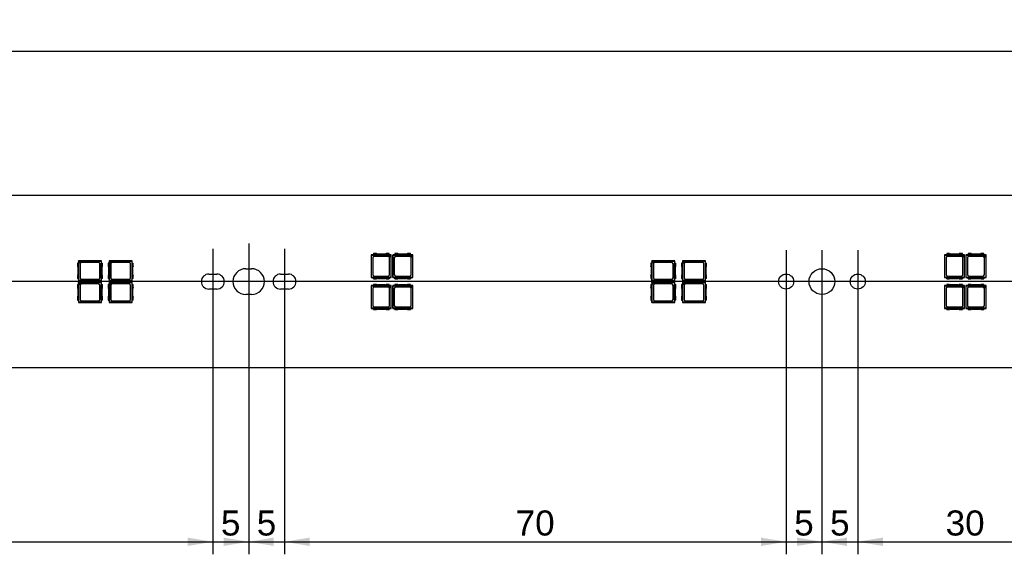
# Model space of a CAD drawing. Header units: millimetres. Extents: x 28 to 1171, y 11 to 403.
# Tile 10 of 19: x 599 to 737, y 184 to 258. Entities that reach past the tile are written whole.
import ezdxf
from ezdxf.enums import TextEntityAlignment as Align
from ezdxf.lldxf.tags import DXFTag

# ---------------------------------------------------------------- set-up
doc = ezdxf.new("R2010")
doc.units = ezdxf.units.MM
doc.layers.add('Default', color=7, linetype='Continuous')
doc.layers.add('LINLED_1120X24MM', color=7, linetype='Continuous')
doc.styles.add('SEACAD_Arial', font='arial.ttf')
tags = doc.linetypes.add('CENTER2', pattern=[28.575, 19.05, -3.175, 3.175, -3.175]).pattern_tags.tags
tags[10:11] = [DXFTag(74, 4), DXFTag(75, 0), DXFTag(340, '0'), DXFTag(46, 0.0), DXFTag(50, 0.0), DXFTag(44, 0.0), DXFTag(45, 0.0)]
tags[8:9] = [DXFTag(74, 4), DXFTag(75, 0), DXFTag(340, '0'), DXFTag(46, 0.0), DXFTag(50, 0.0), DXFTag(44, 0.0), DXFTag(45, 0.0)]
tags[6:7] = [DXFTag(74, 4), DXFTag(75, 0), DXFTag(340, '0'), DXFTag(46, 0.0), DXFTag(50, 0.0), DXFTag(44, 0.0), DXFTag(45, 0.0)]
tags[4:5] = [DXFTag(74, 4), DXFTag(75, 0), DXFTag(340, '0'), DXFTag(46, 0.0), DXFTag(50, 0.0), DXFTag(44, 0.0), DXFTag(45, 0.0)]
doc.dimstyles.new('ISO', dxfattribs={"dimtxt": 3.5, "dimasz": 3.5, "dimexe": 1.75, "dimexo": 0, "dimgap": 0.875, "dimtad": 1, "dimtxsty": 'SEACAD_Arial', "dimblk1": '_SE_FILLED', "dimblk2": '_SE_FILLED', "dimsah": 1, "dimcen": 1.75, "dimadec": 0, "dimazin": 0, "dimtfac": 0.5, "dimtdec": 3, "dimtmove": 0, "dimatfit": 3, "dimfxl": 1, "dimarcsym": 0})

# ---------------------------------------------------------------- blocks, each defined once
blk = doc.blocks.new('SEANNOT_GROUP2')
at = {"layer": 'Default', "color": 7, "linetype": 'CENTER2'}
blk.add_line((1154.08, 221.63), (28.08, 221.63), dxfattribs=at)
blk = doc.blocks.new('SEANNOT_GROUP17')
at = {"layer": 'Default', "color": 7, "linetype": 'CENTER2'}
blk.add_line((626.08, 226.18), (626.08, 217.08), dxfattribs=at)
blk = doc.blocks.new('SEANNOT_GROUP18')
at = {"layer": 'Default', "color": 7, "linetype": 'CENTER2'}
blk.add_line((631.08, 226.93), (631.08, 216.33), dxfattribs=at)
blk = doc.blocks.new('SEANNOT_GROUP19')
at = {"layer": 'Default', "color": 7, "linetype": 'CENTER2'}
blk.add_line((636.08, 226.18), (636.08, 217.08), dxfattribs=at)
blk = doc.blocks.new('SEANNOT_GROUP42')
at = {"layer": 'Default', "color": 7, "linetype": 'CENTER2'}
for p, q in [((716.08, 226), (716.08, 217.25)), ((720.45, 221.63), (711.7, 221.63))]:
    blk.add_line(p, q, dxfattribs=at)
blk = doc.blocks.new('SEANNOT_GROUP43')
at = {"layer": 'Default', "color": 7, "linetype": 'CENTER2'}
for p, q in [((711.08, 226), (711.08, 217.25)), ((715.45, 221.63), (706.7, 221.63))]:
    blk.add_line(p, q, dxfattribs=at)
blk = doc.blocks.new('SEANNOT_GROUP44')
at = {"layer": 'Default', "color": 7, "linetype": 'CENTER2'}
for p, q in [((706.08, 226), (706.08, 217.25)), ((710.45, 221.63), (701.7, 221.63))]:
    blk.add_line(p, q, dxfattribs=at)
blk = doc.blocks.new('SE1')
at = {"layer": 'LINLED_1120X24MM', "color": 7, "linetype": 'Continuous'}
for p, q in [((1144.08, 233.63), (38.08, 233.63)), ((648.49, 225.38), (648.18, 225.38)), ((648.18, 225.38), (648.21, 225.34)), ((648.18, 225.38), (648.18, 222.18)), ((648.21, 225.34), (650.63, 225.34)), ((648.21, 222.21), (648.21, 225.34)), ((648.9, 225.53), (648.49, 225.53)), ((648.49, 225.53), (648.49, 225.36)), ((650.67, 225.36), (648.49, 225.36)), ((650.12, 225.48), (649.04, 225.48)), ((650.67, 225.53), (650.25, 225.53)), ((650.63, 225.34), (650.67, 225.35)), ((650.63, 225.34), (650.94, 225.03)), ((650.67, 225.36), (650.67, 225.53)), ((650.98, 225.38), (650.67, 225.38)), ((650.95, 225.35), (650.67, 225.35)), ((650.67, 225.35), (650.95, 225.07)), ((650.95, 225.35), (650.98, 225.38)), ((650.95, 225.07), (650.95, 225.35)), ((650.98, 222.18), (650.98, 225.38)), ((651.49, 225.38), (651.18, 225.38)), ((651.18, 225.38), (651.21, 225.34)), ((651.18, 225.38), (651.18, 222.18)), ((651.21, 225.34), (653.63, 225.34)), ((651.21, 222.21), (651.21, 225.34)), ((651.9, 225.53), (651.49, 225.53)), ((651.49, 225.53), (651.49, 225.36)), ((653.67, 225.36), (651.49, 225.36)), ((653.12, 225.48), (652.04, 225.48)), ((653.67, 225.53), (653.25, 225.53)), ((653.63, 225.34), (653.67, 225.35)), ((653.63, 225.34), (653.94, 225.03)), ((653.67, 225.36), (653.67, 225.53)), ((653.98, 225.38), (653.67, 225.38)), ((653.95, 225.35), (653.67, 225.35)), ((653.67, 225.35), (653.95, 225.07)), ((653.95, 225.35), (653.98, 225.38)), ((653.95, 225.07), (653.95, 225.35)), ((653.98, 222.18), (653.98, 225.38)), ((728.49, 225.38), (728.18, 225.38)), ((728.18, 225.38), (728.21, 225.34)), ((728.18, 225.38), (728.18, 222.18)), ((728.21, 225.34), (730.63, 225.34)), ((728.21, 222.21), (728.21, 225.34)), ((728.9, 225.53), (728.49, 225.53)), ((728.49, 225.53), (728.49, 225.36)), ((730.67, 225.36), (728.49, 225.36)), ((730.12, 225.48), (729.04, 225.48)), ((730.67, 225.53), (730.25, 225.53)), ((730.63, 225.34), (730.67, 225.35)), ((730.63, 225.34), (730.94, 225.03)), ((730.67, 225.36), (730.67, 225.53)), ((730.98, 225.38), (730.67, 225.38)), ((730.95, 225.35), (730.67, 225.35)), ((730.67, 225.35), (730.95, 225.07)), ((730.95, 225.35), (730.98, 225.38)), ((730.95, 225.07), (730.95, 225.35)), ((730.98, 222.18), (730.98, 225.38)), ((731.49, 225.38), (731.18, 225.38)), ((731.18, 225.38), (731.21, 225.34)), ((731.18, 225.38), (731.18, 222.18)), ((731.21, 225.34), (733.63, 225.34)), ((731.21, 222.21), (731.21, 225.34)), ((731.9, 225.53), (731.49, 225.53)), ((731.49, 225.53), (731.49, 225.36)), ((733.67, 225.36), (731.49, 225.36)), ((733.12, 225.48), (732.04, 225.48)), ((733.67, 225.53), (733.25, 225.53)), ((733.63, 225.34), (733.67, 225.35)), ((733.63, 225.34), (733.94, 225.03)), ((733.67, 225.36), (733.67, 225.53)), ((733.98, 225.38), (733.67, 225.38)), ((733.95, 225.35), (733.67, 225.35)), ((733.67, 225.35), (733.95, 225.07)), ((733.95, 225.35), (733.98, 225.38)), ((733.95, 225.07), (733.95, 225.35)), ((733.98, 222.18), (733.98, 225.38)), ((607.34, 224.22), (607.18, 224.22)), ((607.18, 224.22), (607.18, 223.8)), ((610.53, 224.53), (607.33, 224.53)), ((607.35, 224.5), (607.33, 224.53)), ((607.33, 224.53), (607.33, 224.22)), ((607.34, 224.22), (607.34, 222.04)), ((607.63, 224.5), (607.35, 224.5)), ((607.35, 224.5), (607.35, 224.22)), ((607.35, 224.22), (607.63, 224.5)), ((607.36, 224.18), (607.35, 224.22)), ((607.36, 224.18), (607.68, 224.49)), ((607.36, 221.76), (607.36, 224.18)), ((607.55, 224.1), (607.55, 222.15)), ((607.63, 224.5), (607.68, 224.49)), ((607.68, 224.49), (610.49, 224.49)), ((610.1, 224.3), (607.75, 224.3)), ((610.3, 222.15), (610.3, 224.1)), ((610.49, 224.49), (610.53, 224.53)), ((610.49, 224.49), (610.49, 221.76)), ((610.51, 224.22), (610.68, 224.22)), ((610.51, 222.04), (610.51, 224.22)), ((610.53, 224.22), (610.53, 224.53)), ((610.68, 223.8), (610.68, 224.22)), ((611.64, 224.22), (611.48, 224.22)), ((611.48, 224.22), (611.48, 223.8)), ((614.83, 224.53), (611.63, 224.53)), ((611.65, 224.5), (611.63, 224.53)), ((611.63, 224.53), (611.63, 224.22)), ((611.64, 224.22), (611.64, 222.04)), ((611.93, 224.5), (611.65, 224.5)), ((611.65, 224.5), (611.65, 224.22)), ((611.65, 224.22), (611.93, 224.5)), ((611.66, 224.18), (611.65, 224.22)), ((611.66, 224.18), (611.98, 224.49)), ((611.66, 221.76), (611.66, 224.18)), ((611.85, 224.1), (611.85, 222.15)), ((611.93, 224.5), (611.98, 224.49)), ((611.98, 224.49), (614.79, 224.49)), ((614.4, 224.3), (612.05, 224.3)), ((614.6, 222.15), (614.6, 224.1)), ((614.79, 224.49), (614.83, 224.53)), ((614.79, 224.49), (614.79, 221.76)), ((614.81, 224.22), (614.98, 224.22)), ((614.81, 222.04), (614.81, 224.22)), ((614.83, 224.22), (614.83, 224.53)), ((614.98, 223.8), (614.98, 224.22)), ((648.4, 224.95), (648.4, 222.6)), ((650.55, 225.15), (648.6, 225.15)), ((650.75, 222.6), (650.75, 224.95)), ((650.95, 225.07), (650.94, 225.03)), ((650.94, 225.03), (650.94, 222.21)), ((651.4, 224.95), (651.4, 222.6)), ((653.55, 225.15), (651.6, 225.15)), ((653.75, 222.6), (653.75, 224.95)), ((653.95, 225.07), (653.94, 225.03)), ((653.94, 225.03), (653.94, 222.21)), ((687.34, 224.22), (687.18, 224.22)), ((687.18, 224.22), (687.18, 223.8)), ((690.53, 224.53), (687.33, 224.53)), ((687.35, 224.5), (687.33, 224.53)), ((687.33, 224.53), (687.33, 224.22)), ((687.34, 224.22), (687.34, 222.04)), ((687.63, 224.5), (687.35, 224.5)), ((687.35, 224.5), (687.35, 224.22)), ((687.35, 224.22), (687.63, 224.5)), ((687.36, 224.18), (687.35, 224.22)), ((687.36, 224.18), (687.68, 224.49)), ((687.36, 221.76), (687.36, 224.18)), ((687.55, 224.1), (687.55, 222.15)), ((687.63, 224.5), (687.68, 224.49)), ((687.68, 224.49), (690.49, 224.49)), ((690.1, 224.3), (687.75, 224.3)), ((690.3, 222.15), (690.3, 224.1)), ((690.49, 224.49), (690.53, 224.53)), ((690.49, 224.49), (690.49, 221.76)), ((690.51, 224.22), (690.68, 224.22)), ((690.51, 222.04), (690.51, 224.22)), ((690.53, 224.22), (690.53, 224.53)), ((690.68, 223.8), (690.68, 224.22)), ((691.64, 224.22), (691.48, 224.22)), ((691.48, 224.22), (691.48, 223.8)), ((694.83, 224.53), (691.63, 224.53)), ((691.65, 224.5), (691.63, 224.53)), ((691.63, 224.53), (691.63, 224.22)), ((691.64, 224.22), (691.64, 222.04)), ((691.93, 224.5), (691.65, 224.5)), ((691.65, 224.5), (691.65, 224.22)), ((691.65, 224.22), (691.93, 224.5)), ((691.66, 224.18), (691.65, 224.22)), ((691.66, 224.18), (691.98, 224.49)), ((691.66, 221.76), (691.66, 224.18)), ((691.85, 224.1), (691.85, 222.15)), ((691.93, 224.5), (691.98, 224.49)), ((691.98, 224.49), (694.79, 224.49)), ((694.4, 224.3), (692.05, 224.3)), ((694.6, 222.15), (694.6, 224.1)), ((694.79, 224.49), (694.83, 224.53)), ((694.79, 224.49), (694.79, 221.76)), ((694.81, 224.22), (694.98, 224.22)), ((694.81, 222.04), (694.81, 224.22)), ((694.83, 224.22), (694.83, 224.53)), ((694.98, 223.8), (694.98, 224.22)), ((728.4, 224.95), (728.4, 222.6)), ((730.55, 225.15), (728.6, 225.15)), ((730.75, 222.6), (730.75, 224.95)), ((730.95, 225.07), (730.94, 225.03)), ((730.94, 225.03), (730.94, 222.21)), ((731.4, 224.95), (731.4, 222.6)), ((733.55, 225.15), (731.6, 225.15)), ((733.75, 222.6), (733.75, 224.95)), ((733.95, 225.07), (733.94, 225.03)), ((733.94, 225.03), (733.94, 222.21)), ((607.23, 223.67), (607.23, 222.59)), ((610.63, 222.59), (610.63, 223.67)), ((611.53, 223.67), (611.53, 222.59)), ((614.93, 222.59), (614.93, 223.67)), ((625.53, 222.68), (626.63, 222.68)), ((630.68, 223.43), (631.48, 223.43)), ((635.53, 222.68), (636.63, 222.68)), ((687.23, 223.67), (687.23, 222.59)), ((690.63, 222.59), (690.63, 223.67)), ((691.53, 223.67), (691.53, 222.59)), ((694.93, 222.59), (694.93, 223.67)), ((607.18, 222.45), (607.18, 222.04)), ((607.18, 222.04), (607.34, 222.04)), ((607.34, 221.22), (607.18, 221.22)), ((607.18, 221.22), (607.18, 220.8)), ((607.33, 222.04), (607.33, 221.73)), ((607.33, 221.73), (607.36, 221.76)), ((607.33, 221.73), (610.53, 221.73)), ((610.53, 221.53), (607.33, 221.53)), ((607.35, 221.5), (607.33, 221.53)), ((607.33, 221.53), (607.33, 221.22)), ((607.34, 221.22), (607.34, 219.04)), ((607.63, 221.5), (607.35, 221.5)), ((607.35, 221.5), (607.35, 221.22)), ((607.35, 221.22), (607.63, 221.5)), ((607.36, 221.18), (607.35, 221.22)), ((610.49, 221.76), (607.36, 221.76)), ((607.36, 221.18), (607.68, 221.49)), ((607.63, 221.5), (607.68, 221.49)), ((607.68, 221.49), (610.49, 221.49)), ((607.75, 221.95), (610.1, 221.95)), ((610.1, 221.3), (607.75, 221.3)), ((610.49, 221.76), (610.53, 221.73)), ((610.49, 221.49), (610.53, 221.53)), ((610.49, 221.49), (610.49, 218.76)), ((610.68, 222.04), (610.51, 222.04)), ((610.51, 221.22), (610.68, 221.22)), ((610.51, 219.04), (610.51, 221.22)), ((610.53, 221.73), (610.53, 222.04)), ((610.53, 221.22), (610.53, 221.53)), ((610.68, 222.04), (610.68, 222.45)), ((610.68, 220.8), (610.68, 221.22)), ((611.48, 222.45), (611.48, 222.04)), ((611.48, 222.04), (611.64, 222.04)), ((611.64, 221.22), (611.48, 221.22)), ((611.48, 221.22), (611.48, 220.8)), ((611.63, 222.04), (611.63, 221.73)), ((611.63, 221.73), (611.66, 221.76)), ((611.63, 221.73), (614.83, 221.73)), ((614.83, 221.53), (611.63, 221.53)), ((611.65, 221.5), (611.63, 221.53)), ((611.63, 221.53), (611.63, 221.22)), ((611.64, 221.22), (611.64, 219.04)), ((611.93, 221.5), (611.65, 221.5)), ((611.65, 221.5), (611.65, 221.22)), ((611.65, 221.22), (611.93, 221.5)), ((611.66, 221.18), (611.65, 221.22)), ((614.79, 221.76), (611.66, 221.76)), ((611.66, 221.18), (611.98, 221.49)), ((611.93, 221.5), (611.98, 221.49)), ((611.98, 221.49), (614.79, 221.49)), ((612.05, 221.95), (614.4, 221.95)), ((614.4, 221.3), (612.05, 221.3)), ((614.79, 221.76), (614.83, 221.73)), ((614.79, 221.49), (614.83, 221.53)), ((614.79, 221.49), (614.79, 218.76)), ((614.98, 222.04), (614.81, 222.04)), ((614.81, 221.22), (614.98, 221.22)), ((614.81, 219.04), (614.81, 221.22)), ((614.83, 221.73), (614.83, 222.04)), ((614.83, 221.22), (614.83, 221.53)), ((614.98, 222.04), (614.98, 222.45)), ((614.98, 220.8), (614.98, 221.22)), ((648.21, 222.21), (648.18, 222.18)), ((648.18, 222.18), (648.49, 222.18)), ((650.94, 222.21), (648.21, 222.21)), ((648.49, 222.03), (648.49, 222.19)), ((648.49, 222.19), (650.67, 222.19)), ((648.49, 222.03), (648.9, 222.03)), ((648.9, 221.23), (648.49, 221.23)), ((648.49, 221.23), (648.49, 221.06)), ((648.6, 222.4), (650.55, 222.4)), ((649.04, 222.08), (650.12, 222.08)), ((650.25, 222.03), (650.67, 222.03)), ((650.67, 221.23), (650.25, 221.23)), ((650.67, 222.19), (650.67, 222.03)), ((650.67, 222.18), (650.98, 222.18)), ((650.67, 221.06), (650.67, 221.23)), ((650.94, 222.21), (650.98, 222.18)), ((651.21, 222.21), (651.18, 222.18)), ((651.18, 222.18), (651.49, 222.18)), ((653.94, 222.21), (651.21, 222.21)), ((651.49, 222.03), (651.49, 222.19)), ((651.49, 222.19), (653.67, 222.19)), ((651.49, 222.03), (651.9, 222.03)), ((651.9, 221.23), (651.49, 221.23)), ((651.49, 221.23), (651.49, 221.06)), ((651.6, 222.4), (653.55, 222.4)), ((652.04, 222.08), (653.12, 222.08)), ((653.25, 222.03), (653.67, 222.03)), ((653.67, 221.23), (653.25, 221.23)), ((653.67, 222.19), (653.67, 222.03)), ((653.67, 222.18), (653.98, 222.18)), ((653.67, 221.06), (653.67, 221.23)), ((653.94, 222.21), (653.98, 222.18)), ((687.18, 222.45), (687.18, 222.04)), ((687.18, 222.04), (687.34, 222.04)), ((687.34, 221.22), (687.18, 221.22)), ((687.18, 221.22), (687.18, 220.8)), ((687.33, 222.04), (687.33, 221.73)), ((687.33, 221.73), (687.36, 221.76)), ((687.33, 221.73), (690.53, 221.73)), ((690.53, 221.53), (687.33, 221.53)), ((687.35, 221.5), (687.33, 221.53)), ((687.33, 221.53), (687.33, 221.22)), ((687.34, 221.22), (687.34, 219.04)), ((687.63, 221.5), (687.35, 221.5)), ((687.35, 221.5), (687.35, 221.22)), ((687.35, 221.22), (687.63, 221.5)), ((687.36, 221.18), (687.35, 221.22)), ((690.49, 221.76), (687.36, 221.76)), ((687.36, 221.18), (687.68, 221.49)), ((687.63, 221.5), (687.68, 221.49)), ((687.68, 221.49), (690.49, 221.49)), ((687.75, 221.95), (690.1, 221.95)), ((690.1, 221.3), (687.75, 221.3)), ((690.49, 221.76), (690.53, 221.73)), ((690.49, 221.49), (690.53, 221.53)), ((690.49, 221.49), (690.49, 218.76)), ((690.68, 222.04), (690.51, 222.04)), ((690.51, 221.22), (690.68, 221.22)), ((690.51, 219.04), (690.51, 221.22)), ((690.53, 221.73), (690.53, 222.04)), ((690.53, 221.22), (690.53, 221.53)), ((690.68, 222.04), (690.68, 222.45)), ((690.68, 220.8), (690.68, 221.22)), ((691.48, 222.45), (691.48, 222.04)), ((691.48, 222.04), (691.64, 222.04)), ((691.64, 221.22), (691.48, 221.22)), ((691.48, 221.22), (691.48, 220.8)), ((691.63, 222.04), (691.63, 221.73)), ((691.63, 221.73), (691.66, 221.76)), ((691.63, 221.73), (694.83, 221.73)), ((694.83, 221.53), (691.63, 221.53)), ((691.65, 221.5), (691.63, 221.53)), ((691.63, 221.53), (691.63, 221.22)), ((691.64, 221.22), (691.64, 219.04)), ((691.93, 221.5), (691.65, 221.5)), ((691.65, 221.5), (691.65, 221.22)), ((691.65, 221.22), (691.93, 221.5)), ((691.66, 221.18), (691.65, 221.22)), ((694.79, 221.76), (691.66, 221.76)), ((691.66, 221.18), (691.98, 221.49)), ((691.93, 221.5), (691.98, 221.49)), ((691.98, 221.49), (694.79, 221.49)), ((692.05, 221.95), (694.4, 221.95)), ((694.4, 221.3), (692.05, 221.3)), ((694.79, 221.76), (694.83, 221.73)), ((694.79, 221.49), (694.83, 221.53)), ((694.79, 221.49), (694.79, 218.76)), ((694.98, 222.04), (694.81, 222.04)), ((694.81, 221.22), (694.98, 221.22)), ((694.81, 219.04), (694.81, 221.22)), ((694.83, 221.73), (694.83, 222.04)), ((694.83, 221.22), (694.83, 221.53)), ((694.98, 222.04), (694.98, 222.45)), ((694.98, 220.8), (694.98, 221.22)), ((728.21, 222.21), (728.18, 222.18)), ((728.18, 222.18), (728.49, 222.18)), ((730.94, 222.21), (728.21, 222.21)), ((728.49, 222.03), (728.49, 222.19)), ((728.49, 222.19), (730.67, 222.19)), ((728.49, 222.03), (728.9, 222.03)), ((728.9, 221.23), (728.49, 221.23)), ((728.49, 221.23), (728.49, 221.06)), ((728.6, 222.4), (730.55, 222.4)), ((729.04, 222.08), (730.12, 222.08)), ((730.25, 222.03), (730.67, 222.03)), ((730.67, 221.23), (730.25, 221.23)), ((730.67, 222.19), (730.67, 222.03)), ((730.67, 222.18), (730.98, 222.18)), ((730.67, 221.06), (730.67, 221.23)), ((730.94, 222.21), (730.98, 222.18)), ((731.21, 222.21), (731.18, 222.18)), ((731.18, 222.18), (731.49, 222.18)), ((733.94, 222.21), (731.21, 222.21)), ((731.49, 222.03), (731.49, 222.19)), ((731.49, 222.19), (733.67, 222.19)), ((731.49, 222.03), (731.9, 222.03)), ((731.9, 221.23), (731.49, 221.23)), ((731.49, 221.23), (731.49, 221.06)), ((731.6, 222.4), (733.55, 222.4)), ((732.04, 222.08), (733.12, 222.08)), ((733.25, 222.03), (733.67, 222.03)), ((733.67, 221.23), (733.25, 221.23)), ((733.67, 222.19), (733.67, 222.03)), ((733.67, 222.18), (733.98, 222.18)), ((733.67, 221.06), (733.67, 221.23)), ((733.94, 222.21), (733.98, 222.18)), ((607.23, 220.67), (607.23, 219.59)), ((607.36, 218.76), (607.36, 221.18)), ((607.55, 221.1), (607.55, 219.15)), ((610.3, 219.15), (610.3, 221.1)), ((610.63, 219.59), (610.63, 220.67)), ((611.53, 220.67), (611.53, 219.59)), ((611.66, 218.76), (611.66, 221.18)), ((611.85, 221.1), (611.85, 219.15)), ((614.6, 219.15), (614.6, 221.1)), ((614.93, 219.59), (614.93, 220.67)), ((626.63, 220.58), (625.53, 220.58)), ((636.63, 220.58), (635.53, 220.58)), ((648.49, 221.08), (648.18, 221.08)), ((648.18, 221.08), (648.21, 221.04)), ((648.18, 221.08), (648.18, 217.88)), ((648.21, 221.04), (650.63, 221.04)), ((648.21, 217.91), (648.21, 221.04)), ((648.4, 220.65), (648.4, 218.3)), ((650.67, 221.06), (648.49, 221.06)), ((650.55, 220.85), (648.6, 220.85)), ((650.12, 221.18), (649.04, 221.18)), ((650.63, 221.04), (650.67, 221.05)), ((650.63, 221.04), (650.94, 220.73)), ((650.98, 221.08), (650.67, 221.08)), ((650.95, 221.05), (650.67, 221.05)), ((650.67, 221.05), (650.95, 220.77)), ((650.75, 218.3), (650.75, 220.65)), ((650.95, 220.77), (650.94, 220.73)), ((650.94, 220.73), (650.94, 217.91)), ((650.95, 221.05), (650.98, 221.08)), ((650.95, 220.77), (650.95, 221.05)), ((650.98, 217.88), (650.98, 221.08)), ((651.49, 221.08), (651.18, 221.08)), ((651.18, 221.08), (651.21, 221.04)), ((651.18, 221.08), (651.18, 217.88)), ((651.21, 221.04), (653.63, 221.04)), ((651.21, 217.91), (651.21, 221.04)), ((651.4, 220.65), (651.4, 218.3)), ((653.67, 221.06), (651.49, 221.06)), ((653.55, 220.85), (651.6, 220.85)), ((653.12, 221.18), (652.04, 221.18)), ((653.63, 221.04), (653.67, 221.05)), ((653.63, 221.04), (653.94, 220.73)), ((653.98, 221.08), (653.67, 221.08)), ((653.95, 221.05), (653.67, 221.05)), ((653.67, 221.05), (653.95, 220.77)), ((653.75, 218.3), (653.75, 220.65)), ((653.95, 220.77), (653.94, 220.73)), ((653.94, 220.73), (653.94, 217.91)), ((653.95, 221.05), (653.98, 221.08)), ((653.95, 220.77), (653.95, 221.05)), ((653.98, 217.88), (653.98, 221.08)), ((687.23, 220.67), (687.23, 219.59)), ((687.36, 218.76), (687.36, 221.18)), ((687.55, 221.1), (687.55, 219.15)), ((690.3, 219.15), (690.3, 221.1)), ((690.63, 219.59), (690.63, 220.67)), ((691.53, 220.67), (691.53, 219.59)), ((691.66, 218.76), (691.66, 221.18)), ((691.85, 221.1), (691.85, 219.15)), ((694.6, 219.15), (694.6, 221.1)), ((694.93, 219.59), (694.93, 220.67)), ((728.49, 221.08), (728.18, 221.08)), ((728.18, 221.08), (728.21, 221.04)), ((728.18, 221.08), (728.18, 217.88)), ((728.21, 221.04), (730.63, 221.04)), ((728.21, 217.91), (728.21, 221.04)), ((728.4, 220.65), (728.4, 218.3)), ((730.67, 221.06), (728.49, 221.06)), ((730.55, 220.85), (728.6, 220.85)), ((730.12, 221.18), (729.04, 221.18)), ((730.63, 221.04), (730.67, 221.05)), ((730.63, 221.04), (730.94, 220.73)), ((730.98, 221.08), (730.67, 221.08)), ((730.95, 221.05), (730.67, 221.05)), ((730.67, 221.05), (730.95, 220.77)), ((730.75, 218.3), (730.75, 220.65)), ((730.95, 220.77), (730.94, 220.73)), ((730.94, 220.73), (730.94, 217.91)), ((730.95, 221.05), (730.98, 221.08)), ((730.95, 220.77), (730.95, 221.05)), ((730.98, 217.88), (730.98, 221.08)), ((731.49, 221.08), (731.18, 221.08)), ((731.18, 221.08), (731.21, 221.04)), ((731.18, 221.08), (731.18, 217.88)), ((731.21, 221.04), (733.63, 221.04)), ((731.21, 217.91), (731.21, 221.04)), ((731.4, 220.65), (731.4, 218.3)), ((733.67, 221.06), (731.49, 221.06)), ((733.55, 220.85), (731.6, 220.85)), ((733.12, 221.18), (732.04, 221.18)), ((733.63, 221.04), (733.67, 221.05)), ((733.63, 221.04), (733.94, 220.73)), ((733.98, 221.08), (733.67, 221.08)), ((733.95, 221.05), (733.67, 221.05)), ((733.67, 221.05), (733.95, 220.77)), ((733.75, 218.3), (733.75, 220.65)), ((733.95, 220.77), (733.94, 220.73)), ((733.94, 220.73), (733.94, 217.91)), ((733.95, 221.05), (733.98, 221.08)), ((733.95, 220.77), (733.95, 221.05)), ((733.98, 217.88), (733.98, 221.08)), ((607.18, 219.45), (607.18, 219.04)), ((607.18, 219.04), (607.34, 219.04)), ((607.33, 219.04), (607.33, 218.73)), ((607.33, 218.73), (607.36, 218.76)), ((607.33, 218.73), (610.53, 218.73)), ((610.49, 218.76), (607.36, 218.76)), ((607.75, 218.95), (610.1, 218.95)), ((610.49, 218.76), (610.53, 218.73)), ((610.68, 219.04), (610.51, 219.04)), ((610.53, 218.73), (610.53, 219.04)), ((610.68, 219.04), (610.68, 219.45)), ((611.48, 219.45), (611.48, 219.04)), ((611.48, 219.04), (611.64, 219.04)), ((611.63, 219.04), (611.63, 218.73)), ((611.63, 218.73), (611.66, 218.76)), ((611.63, 218.73), (614.83, 218.73)), ((614.79, 218.76), (611.66, 218.76)), ((612.05, 218.95), (614.4, 218.95)), ((614.79, 218.76), (614.83, 218.73)), ((614.98, 219.04), (614.81, 219.04)), ((614.83, 218.73), (614.83, 219.04)), ((614.98, 219.04), (614.98, 219.45)), ((631.48, 219.83), (630.68, 219.83)), ((687.18, 219.45), (687.18, 219.04)), ((687.18, 219.04), (687.34, 219.04)), ((687.33, 219.04), (687.33, 218.73)), ((687.33, 218.73), (687.36, 218.76)), ((687.33, 218.73), (690.53, 218.73)), ((690.49, 218.76), (687.36, 218.76)), ((687.75, 218.95), (690.1, 218.95)), ((690.49, 218.76), (690.53, 218.73)), ((690.68, 219.04), (690.51, 219.04)), ((690.53, 218.73), (690.53, 219.04)), ((690.68, 219.04), (690.68, 219.45)), ((691.48, 219.45), (691.48, 219.04)), ((691.48, 219.04), (691.64, 219.04)), ((691.63, 219.04), (691.63, 218.73)), ((691.63, 218.73), (691.66, 218.76)), ((691.63, 218.73), (694.83, 218.73)), ((694.79, 218.76), (691.66, 218.76)), ((692.05, 218.95), (694.4, 218.95)), ((694.79, 218.76), (694.83, 218.73)), ((694.98, 219.04), (694.81, 219.04)), ((694.83, 218.73), (694.83, 219.04)), ((694.98, 219.04), (694.98, 219.45)), ((648.21, 217.91), (648.18, 217.88)), ((648.18, 217.88), (648.49, 217.88)), ((650.94, 217.91), (648.21, 217.91)), ((648.49, 217.73), (648.49, 217.89)), ((648.49, 217.89), (650.67, 217.89)), ((648.49, 217.73), (648.9, 217.73)), ((648.6, 218.1), (650.55, 218.1)), ((649.04, 217.78), (650.12, 217.78)), ((650.25, 217.73), (650.67, 217.73)), ((650.67, 217.89), (650.67, 217.73)), ((650.67, 217.88), (650.98, 217.88)), ((650.94, 217.91), (650.98, 217.88)), ((651.21, 217.91), (651.18, 217.88)), ((651.18, 217.88), (651.49, 217.88)), ((653.94, 217.91), (651.21, 217.91)), ((651.49, 217.73), (651.49, 217.89)), ((651.49, 217.89), (653.67, 217.89)), ((651.49, 217.73), (651.9, 217.73)), ((651.6, 218.1), (653.55, 218.1)), ((652.04, 217.78), (653.12, 217.78)), ((653.25, 217.73), (653.67, 217.73)), ((653.67, 217.89), (653.67, 217.73)), ((653.67, 217.88), (653.98, 217.88)), ((653.94, 217.91), (653.98, 217.88)), ((728.21, 217.91), (728.18, 217.88)), ((728.18, 217.88), (728.49, 217.88)), ((730.94, 217.91), (728.21, 217.91)), ((728.49, 217.73), (728.49, 217.89)), ((728.49, 217.89), (730.67, 217.89)), ((728.49, 217.73), (728.9, 217.73)), ((728.6, 218.1), (730.55, 218.1)), ((729.04, 217.78), (730.12, 217.78)), ((730.25, 217.73), (730.67, 217.73)), ((730.67, 217.89), (730.67, 217.73)), ((730.67, 217.88), (730.98, 217.88)), ((730.94, 217.91), (730.98, 217.88)), ((731.21, 217.91), (731.18, 217.88)), ((731.18, 217.88), (731.49, 217.88)), ((733.94, 217.91), (731.21, 217.91)), ((731.49, 217.73), (731.49, 217.89)), ((731.49, 217.89), (733.67, 217.89)), ((731.49, 217.73), (731.9, 217.73)), ((731.6, 218.1), (733.55, 218.1)), ((732.04, 217.78), (733.12, 217.78)), ((733.25, 217.73), (733.67, 217.73)), ((733.67, 217.89), (733.67, 217.73)), ((733.67, 217.88), (733.98, 217.88)), ((733.94, 217.91), (733.98, 217.88)), ((38.08, 209.63), (1144.08, 209.63))]:
    blk.add_line(p, q, dxfattribs=at)
for centre, radius in [((706.08, 221.63), 1.05), ((711.08, 221.63), 1.8), ((716.08, 221.63), 1.05)]:
    blk.add_circle(centre, radius, dxfattribs=at)
for centre, radius, start, end in [((649.04, 225.68), 0.2, 228.5904, 270), ((650.12, 225.68), 0.2, 270, 311.4096), ((652.04, 225.68), 0.2, 228.5904, 270), ((653.12, 225.68), 0.2, 270, 311.4096), ((729.04, 225.68), 0.2, 228.5904, 270), ((730.12, 225.68), 0.2, 270, 311.4096), ((732.04, 225.68), 0.2, 228.5904, 270), ((733.12, 225.68), 0.2, 270, 311.4096), ((607.75, 224.1), 0.2, 90, 180), ((610.1, 224.1), 0.2, 0, 90), ((612.05, 224.1), 0.2, 90, 180), ((614.4, 224.1), 0.2, 0, 90), ((648.6, 224.95), 0.2, 90, 180), ((650.55, 224.95), 0.2, 0, 90), ((651.6, 224.95), 0.2, 90, 180), ((653.55, 224.95), 0.2, 0, 90), ((687.75, 224.1), 0.2, 90, 180), ((690.1, 224.1), 0.2, 0, 90), ((692.05, 224.1), 0.2, 90, 180), ((694.4, 224.1), 0.2, 0, 90), ((728.6, 224.95), 0.2, 90, 180), ((730.55, 224.95), 0.2, 0, 90), ((731.6, 224.95), 0.2, 90, 180), ((733.55, 224.95), 0.2, 0, 90), ((607.03, 223.67), 0.2, 0, 41.4096), ((610.83, 223.67), 0.2, 138.5904, 180), ((611.33, 223.67), 0.2, 0, 41.4096), ((615.13, 223.67), 0.2, 138.5904, 180), ((625.53, 221.63), 1.05, 90, 270), ((626.63, 221.63), 1.05, 270, 90), ((630.68, 221.63), 1.8, 90, 270), ((631.48, 221.63), 1.8, 270, 90), ((635.53, 221.63), 1.05, 90, 270), ((636.63, 221.63), 1.05, 270, 90), ((648.6, 222.6), 0.2, 180, 270), ((650.55, 222.6), 0.2, 270, 0), ((651.6, 222.6), 0.2, 180, 270), ((653.55, 222.6), 0.2, 270, 0), ((687.03, 223.67), 0.2, 0, 41.4096), ((690.83, 223.67), 0.2, 138.5904, 180), ((691.33, 223.67), 0.2, 0, 41.4096), ((695.13, 223.67), 0.2, 138.5904, 180), ((728.6, 222.6), 0.2, 180, 270), ((730.55, 222.6), 0.2, 270, 0), ((731.6, 222.6), 0.2, 180, 270), ((733.55, 222.6), 0.2, 270, 0), ((607.03, 222.59), 0.2, 318.5904, 0), ((607.75, 222.15), 0.2, 180, 270), ((607.75, 221.1), 0.2, 90, 180), ((610.1, 222.15), 0.2, 270, 0), ((610.1, 221.1), 0.2, 0, 90), ((610.83, 222.59), 0.2, 180, 221.4096), ((611.33, 222.59), 0.2, 318.5904, 0), ((612.05, 222.15), 0.2, 180, 270), ((612.05, 221.1), 0.2, 90, 180), ((614.4, 222.15), 0.2, 270, 0), ((614.4, 221.1), 0.2, 0, 90), ((615.13, 222.59), 0.2, 180, 221.4096), ((649.04, 221.88), 0.2, 90, 131.4096), ((649.04, 221.38), 0.2, 228.5904, 270), ((650.12, 221.88), 0.2, 48.5904, 90), ((650.12, 221.38), 0.2, 270, 311.4096), ((652.04, 221.88), 0.2, 90, 131.4096), ((652.04, 221.38), 0.2, 228.5904, 270), ((653.12, 221.88), 0.2, 48.5904, 90), ((653.12, 221.38), 0.2, 270, 311.4096), ((687.03, 222.59), 0.2, 318.5904, 0), ((687.75, 222.15), 0.2, 180, 270), ((687.75, 221.1), 0.2, 90, 180), ((690.1, 222.15), 0.2, 270, 0), ((690.1, 221.1), 0.2, 0, 90), ((690.83, 222.59), 0.2, 180, 221.4096), ((691.33, 222.59), 0.2, 318.5904, 0), ((692.05, 222.15), 0.2, 180, 270), ((692.05, 221.1), 0.2, 90, 180), ((694.4, 222.15), 0.2, 270, 0), ((694.4, 221.1), 0.2, 0, 90), ((695.13, 222.59), 0.2, 180, 221.4096), ((729.04, 221.88), 0.2, 90, 131.4096), ((729.04, 221.38), 0.2, 228.5904, 270), ((730.12, 221.88), 0.2, 48.5904, 90), ((730.12, 221.38), 0.2, 270, 311.4096), ((732.04, 221.88), 0.2, 90, 131.4096), ((732.04, 221.38), 0.2, 228.5904, 270), ((733.12, 221.88), 0.2, 48.5904, 90), ((733.12, 221.38), 0.2, 270, 311.4096), ((607.03, 220.67), 0.2, 0, 41.4096), ((610.83, 220.67), 0.2, 138.5904, 180), ((611.33, 220.67), 0.2, 0, 41.4096), ((615.13, 220.67), 0.2, 138.5904, 180), ((648.6, 220.65), 0.2, 90, 180), ((650.55, 220.65), 0.2, 0, 90), ((651.6, 220.65), 0.2, 90, 180), ((653.55, 220.65), 0.2, 0, 90), ((687.03, 220.67), 0.2, 0, 41.4096), ((690.83, 220.67), 0.2, 138.5904, 180), ((691.33, 220.67), 0.2, 0, 41.4096), ((695.13, 220.67), 0.2, 138.5904, 180), ((728.6, 220.65), 0.2, 90, 180), ((730.55, 220.65), 0.2, 0, 90), ((731.6, 220.65), 0.2, 90, 180), ((733.55, 220.65), 0.2, 0, 90), ((607.03, 219.59), 0.2, 318.5904, 0), ((607.75, 219.15), 0.2, 180, 270), ((610.1, 219.15), 0.2, 270, 0), ((610.83, 219.59), 0.2, 180, 221.4096), ((611.33, 219.59), 0.2, 318.5904, 0), ((612.05, 219.15), 0.2, 180, 270), ((614.4, 219.15), 0.2, 270, 0), ((615.13, 219.59), 0.2, 180, 221.4096), ((687.03, 219.59), 0.2, 318.5904, 0), ((687.75, 219.15), 0.2, 180, 270), ((690.1, 219.15), 0.2, 270, 0), ((690.83, 219.59), 0.2, 180, 221.4096), ((691.33, 219.59), 0.2, 318.5904, 0), ((692.05, 219.15), 0.2, 180, 270), ((694.4, 219.15), 0.2, 270, 0), ((695.13, 219.59), 0.2, 180, 221.4096), ((648.6, 218.3), 0.2, 180, 270), ((649.04, 217.58), 0.2, 90, 131.4096), ((650.12, 217.58), 0.2, 48.5904, 90), ((650.55, 218.3), 0.2, 270, 0), ((651.6, 218.3), 0.2, 180, 270), ((652.04, 217.58), 0.2, 90, 131.4096), ((653.12, 217.58), 0.2, 48.5904, 90), ((653.55, 218.3), 0.2, 270, 0), ((728.6, 218.3), 0.2, 180, 270), ((729.04, 217.58), 0.2, 90, 131.4096), ((730.12, 217.58), 0.2, 48.5904, 90), ((730.55, 218.3), 0.2, 270, 0), ((731.6, 218.3), 0.2, 180, 270), ((732.04, 217.58), 0.2, 90, 131.4096), ((733.12, 217.58), 0.2, 48.5904, 90), ((733.55, 218.3), 0.2, 270, 0)]:
    blk.add_arc(centre, radius, start, end, dxfattribs=at)
blk = doc.blocks.new('DMBLK345')
at = {"layer": 'Default', "linetype": 'Continuous'}
for points in [[(559.58, 184.71), (559.58, 185.88), (556.08, 185.3)], [(622.58, 184.71), (626.08, 185.3), (622.58, 185.88)]]:
    blk.add_hatch(color=7, dxfattribs=at).paths.add_polyline_path(points)
at = {"layer": 'Default', "color": 7, "linetype": 'Continuous'}
for p, q in [((556.08, 217.08), (556.08, 183.55)), ((626.08, 217.08), (626.08, 183.55)), ((556.08, 185.3), (626.08, 185.3))]:
    blk.add_line(p, q, dxfattribs=at)
at = {"layer": 'Default', "color": 7, "linetype": 'Continuous', "style": 'SEACAD_Arial'}
blk.add_text('70', height=3.5, dxfattribs=at).set_placement((588.34, 189.67), align=Align.TOP_LEFT)
blk = doc.blocks.new('_SE_FILLED')
at = {"color": 0}
blk.add_line((0, 0), (-1, 0), dxfattribs=at)
blk.add_solid([(0, 0), (-1, -0.1665), (-1, 0.1665), (0, 0)], dxfattribs=at)
blk = doc.blocks.new('DMBLK346')
at = {"layer": 'Default', "linetype": 'Continuous'}
for points in [[(622.58, 184.71), (626.08, 185.3), (622.58, 185.88)], [(634.58, 184.71), (634.58, 185.88), (631.08, 185.3)]]:
    blk.add_hatch(color=7, dxfattribs=at).paths.add_polyline_path(points)
at = {"layer": 'Default', "color": 7, "linetype": 'Continuous'}
for p, q in [((626.08, 217.08), (626.08, 183.55)), ((631.08, 216.33), (631.08, 183.55)), ((619.08, 185.3), (638.08, 185.3))]:
    blk.add_line(p, q, dxfattribs=at)
at = {"layer": 'Default', "color": 7, "linetype": 'Continuous', "style": 'SEACAD_Arial'}
blk.add_text('5', height=3.5, dxfattribs=at).set_placement((627.21, 189.67), align=Align.TOP_LEFT)
blk = doc.blocks.new('DMBLK347')
at = {"layer": 'Default', "linetype": 'Continuous'}
for points in [[(627.58, 184.71), (631.08, 185.3), (627.58, 185.88)], [(639.58, 184.71), (639.58, 185.88), (636.08, 185.3)]]:
    blk.add_hatch(color=7, dxfattribs=at).paths.add_polyline_path(points)
at = {"layer": 'Default', "color": 7, "linetype": 'Continuous'}
for p, q in [((631.08, 216.33), (631.08, 183.55)), ((636.08, 217.08), (636.08, 183.55)), ((624.08, 185.3), (643.08, 185.3))]:
    blk.add_line(p, q, dxfattribs=at)
at = {"layer": 'Default', "color": 7, "linetype": 'Continuous', "style": 'SEACAD_Arial'}
blk.add_text('5', height=3.5, dxfattribs=at).set_placement((632.21, 189.67), align=Align.TOP_LEFT)
blk = doc.blocks.new('DMBLK348')
at = {"layer": 'Default', "linetype": 'Continuous'}
for points in [[(639.58, 184.71), (639.58, 185.88), (636.08, 185.3)], [(702.58, 184.71), (706.08, 185.3), (702.58, 185.88)]]:
    blk.add_hatch(color=7, dxfattribs=at).paths.add_polyline_path(points)
at = {"layer": 'Default', "color": 7, "linetype": 'Continuous'}
for p, q in [((706.08, 217.25), (706.08, 183.55)), ((636.08, 217.08), (636.08, 183.55)), ((636.08, 185.3), (706.08, 185.3))]:
    blk.add_line(p, q, dxfattribs=at)
at = {"layer": 'Default', "color": 7, "linetype": 'Continuous', "style": 'SEACAD_Arial'}
blk.add_text('70', height=3.5, dxfattribs=at).set_placement((668.34, 189.67), align=Align.TOP_LEFT)
blk = doc.blocks.new('DMBLK349')
at = {"layer": 'Default', "linetype": 'Continuous'}
for points in [[(702.58, 184.71), (706.08, 185.3), (702.58, 185.88)], [(714.58, 184.71), (714.58, 185.88), (711.08, 185.3)]]:
    blk.add_hatch(color=7, dxfattribs=at).paths.add_polyline_path(points)
at = {"layer": 'Default', "color": 7, "linetype": 'Continuous'}
for p, q in [((706.08, 217.25), (706.08, 183.55)), ((711.08, 217.25), (711.08, 183.55)), ((699.08, 185.3), (718.08, 185.3))]:
    blk.add_line(p, q, dxfattribs=at)
at = {"layer": 'Default', "color": 7, "linetype": 'Continuous', "style": 'SEACAD_Arial'}
blk.add_text('5', height=3.5, dxfattribs=at).set_placement((707.21, 189.67), align=Align.TOP_LEFT)
blk = doc.blocks.new('DMBLK350')
at = {"layer": 'Default', "linetype": 'Continuous'}
for points in [[(707.58, 184.71), (711.08, 185.3), (707.58, 185.88)], [(719.58, 184.71), (719.58, 185.88), (716.08, 185.3)]]:
    blk.add_hatch(color=7, dxfattribs=at).paths.add_polyline_path(points)
at = {"layer": 'Default', "color": 7, "linetype": 'Continuous'}
for p, q in [((711.08, 217.25), (711.08, 183.55)), ((716.08, 217.25), (716.08, 183.55)), ((704.08, 185.3), (723.08, 185.3))]:
    blk.add_line(p, q, dxfattribs=at)
at = {"layer": 'Default', "color": 7, "linetype": 'Continuous', "style": 'SEACAD_Arial'}
blk.add_text('5', height=3.5, dxfattribs=at).set_placement((712.21, 189.67), align=Align.TOP_LEFT)
blk = doc.blocks.new('DMBLK351')
at = {"layer": 'Default', "linetype": 'Continuous'}
for points in [[(719.58, 184.71), (719.58, 185.88), (716.08, 185.3)], [(742.58, 184.71), (746.08, 185.3), (742.58, 185.88)]]:
    blk.add_hatch(color=7, dxfattribs=at).paths.add_polyline_path(points)
at = {"layer": 'Default', "color": 7, "linetype": 'Continuous'}
for p, q in [((716.08, 217.25), (716.08, 183.55)), ((746.08, 217.25), (746.08, 183.55)), ((716.08, 185.3), (746.08, 185.3))]:
    blk.add_line(p, q, dxfattribs=at)
at = {"layer": 'Default', "color": 7, "linetype": 'Continuous', "style": 'SEACAD_Arial'}
blk.add_text('30', height=3.5, dxfattribs=at).set_placement((728.34, 189.67), align=Align.TOP_LEFT)
blk = doc.blocks.new('DMBLK370')
at = {"layer": 'Default', "linetype": 'Continuous'}
for points in [[(35.08, 254.35), (31.58, 253.76), (35.08, 253.18)], [(1147.08, 254.35), (1147.08, 253.18), (1150.58, 253.76)]]:
    blk.add_hatch(color=7, dxfattribs=at).paths.add_polyline_path(points)
at = {"layer": 'Default', "color": 7, "linetype": 'Continuous'}
for p, q in [((31.58, 227.13), (31.58, 255.51)), ((1150.58, 227.13), (1150.58, 255.51)), ((1150.58, 253.76), (31.58, 253.76))]:
    blk.add_line(p, q, dxfattribs=at)
at = {"layer": 'Default', "color": 7, "linetype": 'Continuous', "style": 'SEACAD_Arial'}
blk.add_text('1119', height=3.5, dxfattribs=at).set_placement((585.6, 258.14), align=Align.TOP_LEFT)

msp = doc.modelspace()

# ---------------------------------------------------------------- block references
at = {"layer": 'Default'}
for name in ['SE1', 'SEANNOT_GROUP18', 'SEANNOT_GROUP17', 'SEANNOT_GROUP19', 'SEANNOT_GROUP44', 'SEANNOT_GROUP43', 'SEANNOT_GROUP42', 'SEANNOT_GROUP2']:
    msp.add_blockref(name, (0, 0), dxfattribs=at)

# ---------------------------------------------------------------- dimensions: what is measured, and where the dimension line sits
at = {"layer": 'Default', "color": 7, "linetype": 'Continuous'}
for base, p1, p2, picture, middle in [((31.577, 253.764), (1150.577, 216.127), (31.577, 227.126), 'DMBLK370', (591.077, 253.764)), ((706.077, 185.296), (636.077, 217.076), (706.077, 221.626), 'DMBLK348', (671.077, 185.296)), ((631.077, 185.296), (626.077, 217.076), (631.077, 216.326), 'DMBLK346', (628.577, 185.296)), ((636.077, 185.296), (631.077, 216.326), (636.077, 217.076), 'DMBLK347', (633.577, 185.296))]:
    dim = msp.add_linear_dim(base=base, p1=p1, p2=p2, text='\\A1;<>', dimstyle='ISO', dxfattribs=at)
    dim.commit()
    dim.dimension.update_dxf_attribs({"geometry": picture, "text_midpoint": middle, "dimtype": 160})
for base, p1, p2, picture, middle in [((706.077, 185.296), (706.077, 221.626), (711.077, 221.626), 'DMBLK349', (708.577, 185.296)), ((711.077, 185.296), (711.077, 221.626), (716.077, 221.626), 'DMBLK350', (713.577, 185.296)), ((716.077, 185.296), (716.077, 221.626), (746.077, 221.626), 'DMBLK351', (731.077, 185.296)), ((556.077, 185.296), (556.077, 217.076), (626.077, 217.076), 'DMBLK345', (591.077, 185.296))]:
    dim = msp.add_linear_dim(base=base, p1=p1, p2=p2, angle=0, text='\\A1;<>', dimstyle='ISO', dxfattribs=at)
    dim.commit()
    dim.dimension.update_dxf_attribs({"geometry": picture, "text_midpoint": middle, "dimtype": 161})

doc.saveas('drawing.dxf')
